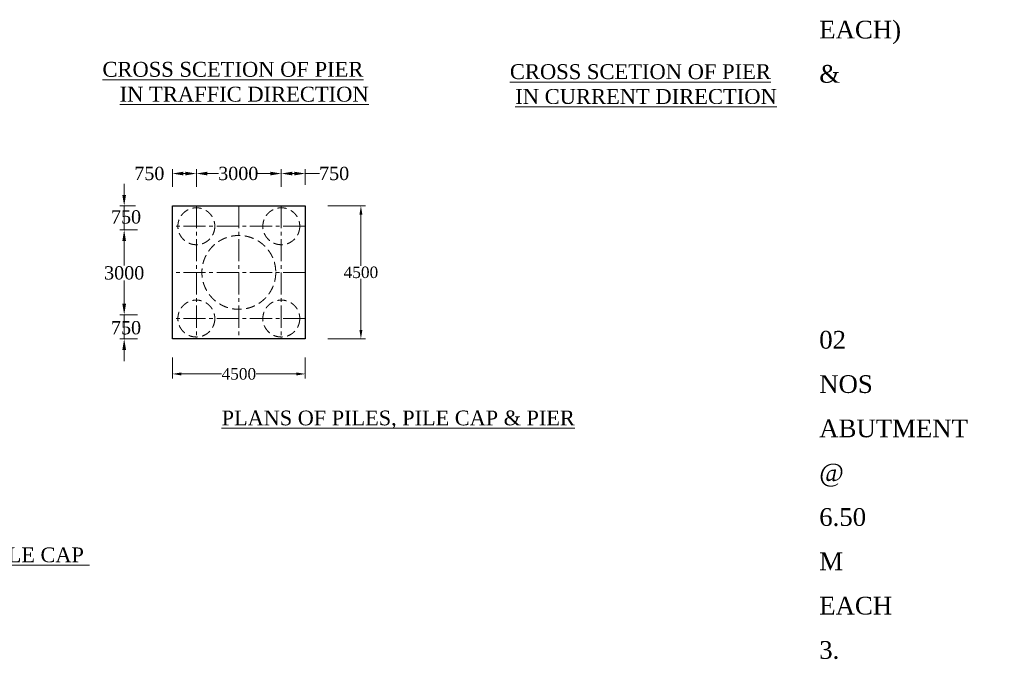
# Model space of a CAD drawing. Header units: millimetres. Extents: x 555781 to 21888299, y -694980 to 71431.
# Tile 5 of 10: x 21655011 to 21721657, y -323986 to -280605. Entities that reach past the tile are written whole.
import ezdxf

# ---------------------------------------------------------------- set-up
doc = ezdxf.new("R2010")
doc.units = ezdxf.units.MM
doc.header["$LTSCALE"] = 1000
doc.header["$MEASUREMENT"] = 0
doc.linetypes.add('CENTER2', pattern=[1.125, 0.75, -0.125, 0.125, -0.125])
doc.linetypes.add('DASHED2', pattern=[0.375, 0.25, -0.125])
doc.layers.get('0').update_dxf_attribs({"color": 250})
for name, color, linetype in [('dimension', 71, 'Continuous'), ('plan', 12, 'Continuous'), ('text', 7, 'Continuous')]:
    doc.layers.add(name, color=color, linetype=linetype)
doc.styles.get("Standard").update_dxf_attribs({"font": 'times.ttf'})
doc.dimstyles.new('Abut-standard', dxfattribs={"dimtxt": 300, "dimasz": 200, "dimexe": 300, "dimexo": 50, "dimgap": 50, "dimtad": 0, "dimtih": 1, "dimtoh": 1, "dimdec": 0, "dimzin": 0, "dimdsep": 46, "dimtxsty": 'Standard', "dimblk": 'OBLIQUE', "dimcen": 0.09, "dimdle": 300, "dimclrd": 256, "dimclre": 256, "dimclrt": 256, "dimadec": 0, "dimazin": 0, "dimtp": 0.9995, "dimtm": 0.9995, "dimtfac": 1, "dimtdec": 0, "dimtix": 1, "dimtofl": 0, "dimtmove": 1, "dimatfit": 3, "dimfxl": 1, "dimtolj": 1, "dimtzin": 0, "dimlwd": 0, "dimlwe": 0, "dimarcsym": 0})

# ---------------------------------------------------------------- blocks, each defined once
blk = doc.blocks.new('*D263')
at = {"layer": 'Defpoints', "color": 0, "linetype": 'Continuous', "transparency": 16777216}
for p in [(21665344, -303422), (21674344, -303422), (21674344, -304595)]:
    blk.add_point(p, dxfattribs=at)
at = {"layer": 'dimension', "linetype": 'Continuous', "lineweight": 9, "transparency": 16777216}
for p, q in [((21665344, -303472), (21665344, -304895)), ((21674344, -303472), (21674344, -304895)), ((21665944, -304595), (21668679, -304595)), ((21673744, -304595), (21671009, -304595))]:
    blk.add_line(p, q, dxfattribs=at)
at = {"layer": 'dimension', "linetype": 'Continuous', "transparency": 16777216}
for points in [[(21665944, -304495), (21665944, -304695), (21665344, -304595)], [(21673744, -304495), (21673744, -304695), (21674344, -304595)]]:
    blk.add_solid(points, dxfattribs=at)
at = {"layer": 'dimension', "linetype": 'Continuous', "lineweight": 9, "transparency": 16777216, "insert": (21669844, -304595), "char_height": 775, "attachment_point": 5}
blk.add_mtext('\\A1;4500', dxfattribs=at)
blk = doc.blocks.new('*D264')
at = {"layer": 'Defpoints', "color": 0, "linetype": 'Continuous', "transparency": 16777216}
for p in [(21675812, -293218), (21675812, -302218), (21678107, -302218)]:
    blk.add_point(p, dxfattribs=at)
at = {"layer": 'dimension', "linetype": 'Continuous', "lineweight": 9, "transparency": 16777216}
for p, q in [((21675862, -293218), (21678407, -293218)), ((21678107, -293818), (21678107, -297274)), ((21678107, -301618), (21678107, -298162)), ((21675862, -302218), (21678407, -302218))]:
    blk.add_line(p, q, dxfattribs=at)
at = {"layer": 'dimension', "linetype": 'Continuous', "transparency": 16777216}
for points in [[(21678007, -293818), (21678207, -293818), (21678107, -293218)], [(21678007, -301618), (21678207, -301618), (21678107, -302218)]]:
    blk.add_solid(points, dxfattribs=at)
at = {"layer": 'dimension', "linetype": 'Continuous', "lineweight": 9, "transparency": 16777216, "insert": (21678107, -297718), "char_height": 775, "attachment_point": 5}
blk.add_mtext('\\A1;4500', dxfattribs=at)
blk = doc.blocks.new('*D265')
at = {"layer": 'Defpoints', "color": 0, "linetype": 'Continuous', "transparency": 16777216}
for p in [(21666969, -291024), (21672719, -291832), (21666969, -291978)]:
    blk.add_point(p, dxfattribs=at)
at = {"layer": 'dimension', "linetype": 'Continuous', "lineweight": 9, "transparency": 16777216}
for p, q in [((21666969, -291928), (21666969, -290724)), ((21667719, -291024), (21668477, -291024)), ((21671969, -291024), (21671134, -291024)), ((21672719, -291782), (21672719, -290724))]:
    blk.add_line(p, q, dxfattribs=at)
at = {"layer": 'dimension', "linetype": 'Continuous', "transparency": 16777216}
for points in [[(21667719, -290899), (21667719, -291149), (21666969, -291024)], [(21671969, -290899), (21671969, -291149), (21672719, -291024)]]:
    blk.add_solid(points, dxfattribs=at)
at = {"layer": 'dimension', "linetype": 'Continuous', "transparency": 16777216, "insert": (21669806, -291024), "char_height": 900, "attachment_point": 5}
blk.add_mtext('\\A1;3000', dxfattribs=at)
blk = doc.blocks.new('*D266')
at = {"layer": 'Defpoints', "color": 0, "linetype": 'Continuous', "transparency": 16777216}
for p in [(21672719, -291024), (21674344, -291832), (21672719, -291978)]:
    blk.add_point(p, dxfattribs=at)
at = {"layer": 'dimension', "linetype": 'Continuous', "lineweight": 9, "transparency": 16777216}
for p, q in [((21672719, -291928), (21672719, -290724)), ((21673594, -291024), (21673469, -291024)), ((21674344, -291782), (21674344, -290724)), ((21675296, -291024), (21674344, -291024))]:
    blk.add_line(p, q, dxfattribs=at)
at = {"layer": 'dimension', "linetype": 'Continuous', "transparency": 16777216}
for points in [[(21673469, -290899), (21673469, -291149), (21672719, -291024)], [(21673594, -290899), (21673594, -291149), (21674344, -291024)]]:
    blk.add_solid(points, dxfattribs=at)
at = {"layer": 'dimension', "linetype": 'Continuous', "transparency": 16777216, "insert": (21676294, -291024), "char_height": 900, "attachment_point": 5}
blk.add_mtext('\\A1;750', dxfattribs=at)
blk = doc.blocks.new('*D267')
at = {"layer": 'Defpoints', "color": 0, "linetype": 'Continuous', "transparency": 16777216}
for p in [(21665344, -291024), (21666969, -291832), (21665344, -291978)]:
    blk.add_point(p, dxfattribs=at)
at = {"layer": 'dimension', "linetype": 'Continuous', "lineweight": 9, "transparency": 16777216}
for p, q in [((21665344, -291928), (21665344, -290724)), ((21666219, -291024), (21666094, -291024)), ((21666969, -291782), (21666969, -290724))]:
    blk.add_line(p, q, dxfattribs=at)
at = {"layer": 'dimension', "linetype": 'Continuous', "transparency": 16777216}
for points in [[(21666094, -290899), (21666094, -291149), (21665344, -291024)], [(21666219, -290899), (21666219, -291149), (21666969, -291024)]]:
    blk.add_solid(points, dxfattribs=at)
at = {"layer": 'dimension', "linetype": 'Continuous', "transparency": 16777216, "insert": (21663786, -291024), "char_height": 900, "attachment_point": 5}
blk.add_mtext('\\A1;750', dxfattribs=at)
blk = doc.blocks.new('*D268')
at = {"layer": 'Defpoints', "color": 0, "linetype": 'Continuous', "transparency": 16777216}
for p in [(21662892, -294843), (21662084, -300593), (21663038, -300593)]:
    blk.add_point(p, dxfattribs=at)
at = {"layer": 'dimension', "linetype": 'Continuous', "lineweight": 9, "transparency": 16777216}
for p, q in [((21662842, -294843), (21661784, -294843)), ((21662084, -295593), (21662084, -297248)), ((21662084, -299843), (21662084, -298264)), ((21662988, -300593), (21661784, -300593))]:
    blk.add_line(p, q, dxfattribs=at)
at = {"layer": 'dimension', "linetype": 'Continuous', "transparency": 16777216}
for points in [[(21661958, -295593), (21662208, -295593), (21662084, -294843)], [(21661958, -299843), (21662208, -299843), (21662084, -300593)]]:
    blk.add_solid(points, dxfattribs=at)
at = {"layer": 'dimension', "linetype": 'Continuous', "transparency": 16777216, "insert": (21662084, -297756), "char_height": 900, "attachment_point": 5}
blk.add_mtext('\\A1;3000', dxfattribs=at)
blk = doc.blocks.new('*D269')
at = {"layer": 'Defpoints', "color": 0, "linetype": 'Continuous', "transparency": 16777216}
for p in [(21662892, -293218), (21662084, -294843), (21663038, -294843)]:
    blk.add_point(p, dxfattribs=at)
at = {"layer": 'dimension', "linetype": 'Continuous', "lineweight": 9, "transparency": 16777216}
for p, q in [((21662084, -292468), (21662084, -291718)), ((21662842, -293218), (21661784, -293218)), ((21662084, -293218), (21662084, -294843)), ((21662988, -294843), (21661784, -294843)), ((21662084, -295593), (21662084, -296343))]:
    blk.add_line(p, q, dxfattribs=at)
at = {"layer": 'dimension', "linetype": 'Continuous', "transparency": 16777216}
for points in [[(21661958, -292468), (21662208, -292468), (21662084, -293218)], [(21661958, -295593), (21662208, -295593), (21662084, -294843)]]:
    blk.add_solid(points, dxfattribs=at)
at = {"layer": 'dimension', "linetype": 'Continuous', "transparency": 16777216, "insert": (21662208, -293968), "char_height": 900, "attachment_point": 5}
blk.add_mtext('\\A1;750', dxfattribs=at)
blk = doc.blocks.new('*D270')
at = {"layer": 'Defpoints', "color": 0, "linetype": 'Continuous', "transparency": 16777216}
for p in [(21662892, -300593), (21662084, -302218), (21663038, -302218)]:
    blk.add_point(p, dxfattribs=at)
at = {"layer": 'dimension', "linetype": 'Continuous', "lineweight": 9, "transparency": 16777216}
for p, q in [((21662084, -299843), (21662084, -299093)), ((21662842, -300593), (21661784, -300593)), ((21662084, -300593), (21662084, -302218)), ((21662988, -302218), (21661784, -302218)), ((21662084, -302968), (21662084, -303718))]:
    blk.add_line(p, q, dxfattribs=at)
at = {"layer": 'dimension', "linetype": 'Continuous', "transparency": 16777216}
for points in [[(21661958, -299843), (21662208, -299843), (21662084, -300593)], [(21661958, -302968), (21662208, -302968), (21662084, -302218)]]:
    blk.add_solid(points, dxfattribs=at)
at = {"layer": 'dimension', "linetype": 'Continuous', "transparency": 16777216, "insert": (21662208, -301468), "char_height": 900, "attachment_point": 5}
blk.add_mtext('\\A1;750', dxfattribs=at)

msp = doc.modelspace()

# ---------------------------------------------------------------- linework, layer by layer
at = {"layer": 'plan', "color": 0, "linetype": 'Continuous'}
for p, q in [((21665343.8, -302217.9), (21665343.8, -293217.9)), ((21665343.8, -293217.9), (21674343.8, -293217.9)), ((21665343.8, -302217.9), (21665343.8, -293217.9)), ((21674343.8, -293217.9), (21674343.8, -302217.9)), ((21674343.8, -302217.9), (21665343.8, -302217.9))]:
    msp.add_line(p, q, dxfattribs=at)
at = {"layer": 'text', "color": 8, "linetype": 'CENTER2', "lineweight": 9, "ltscale": 2}
for p, q in [((21666968.8, -293217.9), (21666968.8, -302217.9)), ((21669843.8, -293217.9), (21669843.8, -302217.9)), ((21672718.8, -293217.9), (21672718.8, -302217.9)), ((21674343.8, -294592.9), (21665343.8, -294592.9)), ((21674343.8, -297717.9), (21665343.8, -297717.9)), ((21674343.8, -300842.9), (21665343.8, -300842.9))]:
    msp.add_line(p, q, dxfattribs=at)
at = {"layer": 'text', "color": 242, "linetype": 'DASHED2', "lineweight": 13, "ltscale": 2.5}
for centre, radius in [((21666968.8, -294592.9), 1250), ((21672718.8, -294592.9), 1250), ((21669843.8, -297717.9), 2500), ((21666968.8, -300842.9), 1250), ((21672718.8, -300842.9), 1250)]:
    msp.add_circle(centre, radius, dxfattribs=at)

# ---------------------------------------------------------------- texts
at = {"color": 0, "insert": (21709130.3, -211662.4), "char_height": 1200, "width": 39.735, "attachment_point": 1}
msp.add_mtext("\\pxsm1.5;NOTES :\\P1. TYPE OF BRIDGE ^I^I^IHIGH LEVEL  \\P2. LENGTH OF BRIDGE^I^I^I144.00 M.  (06 SAPN OF 24.00 M. EACH) &\\P^I ^I^I^I^I^I^I02 NOS ABUTMENT @ 6.50 M EACH\\P3. OVERALL WIDTH  ^I^I^I8.50 M.\\P4. CARRIAGE WAY^I^I^I7.50 MTS\\P5. FORMATION LEVEL^I^I^IR.L. 98.475 M.\\P6. SOFFIT LEVEL^I^I^I^IR.L. 96.400 M.^I^I^I^I\\P7. H.F.L.^I^I^I^I^IR.L. 94.800 M\\P8. L.W.L./L.B.L.                                     ^IR.L. 89.320 M /R.L. 88.130 M\\P9. DESIGN DISCHARGE                   ^I1072.606 CUMECS\\P10. DESIGN VELOCITY                       ^I3.490 M/SEC  \\P11. CATCHMENT AREA^I^I^I142.547 Sq/KM. \\P12. TYPE OF FOUNDATION^I^IEND BEARING PILE FOUNDATION\\P13. FOUNDATION LEVEL^I^I\\P^I^I^I ^I^IA. ABUTMENT^I^IA1 R.L. 67.215 M & A2 R.L. 67.200 M\\P^I^I ^I^IB. PIER^I^I^IP1 R.L. 67.265 M, P2 R.L. 67.870 M, P3 R.L. 66.950 M\\P ^I^I^I^I^I^IP4 R.L. 67.000 M & P5 R.L. 67.370 M\\P14. TYPE OF SUBSTRUCTURE^I^IR.C.C. SOLID CIRCULAR PIER\\P15. TYPE OF SUPER STRUCTURE^IR.C.C. T-BEAM SLAB\\P16. TYPE OF ABUTMENT^I^IR.C.C. BOX TYPE\\P17. DESIGN LOAD^I^I^I^ICLASS 70-R LOADING FOR ONE LANE  OR \\P     ^I^I^I^I^I^ICALSS-A LOADING FOR TWO LANE WHICHEVER\\P^I ^I^I^I^I^I^IPRODUCES SEVER EFFECT.\\P18. EXPANSION JOINT^I^I^ISTRIP SEAL TYPE EXPANSION JOINT.\\P19. TYPE OF BEARING^I^I^IELASTOMERIC NEOPRENE BEARING.\\P20. RAILING^I^I^I^IR.C.C. CRASH BARRIER\\P21. NAME PLATE^I^I^I^IAS PER DEPARTMENTAL DRAWING\\P22. APPROACH SLAB^I^I^ISTRUCTURAL APPROACH SLAB\\P23. S.B.C.^I^I^I^I^I30 T/M²\\P24.  SCOUR LEVEL\\P   ^I i) FOR PIER^I^I^IR.L. 82.800 M OR UPTO ROCK LEVEL\\P ^I^I^I^I^I^IWHICHEVER IS HIGHER. \\P^I^I^I^I ^Iii) FOR ABUTMENT^I^IR.L. 87.180 OR UPTO ROCK LEVEL\\P ^I^I^I^I^I^IWHICHEVER IS HIGHER. \\P25. KERB, WEARING COAT, DRAINAGE SPOUT AS PER STANDARD DRAWINGS & MORT'H.", dxfattribs=at)
at = {"layer": 'text', "color": 0, "lineweight": 9}
msp.add_text('%%UPLAN OF ABUTMENT PILE & PILE CAP ', height=999.6, dxfattribs=at).set_placement((21632347.8, -317343.6))
at = {"layer": 'text', "lineweight": 9, "attachment_point": 1}
for s, insert, char_height, width in [('\\pxqc;{\\LCROSS SCETION OF PIER\\P}    {\\LIN TRAFFIC DIRECTION }', (21660465.9, -283461.7), 1009.375, 17956.883), ('\\pxqc;{\\LCROSS SCETION OF PIER\\P}  {\\LIN CURRENT DIRECTION }', (21688006.6, -283618), 1009.375, 18038.39), ('{\\LPLANS OF PILES, PILE CAP & PIER}', (21668681.4, -307075.1), 997.5, 23874.385)]:
    msp.add_mtext(s, dxfattribs=dict(at, insert=insert, char_height=char_height, width=width))

# ---------------------------------------------------------------- dimensions: what is measured, and where the dimension line sits
at = {"layer": 'dimension', "color": 0, "linetype": 'Continuous'}
for base, p1, p2, text, picture, middle in [((21665343.8, -291024), (21666968.8, -291832), (21665343.8, -291978), '750', '*D267', (21663785.5, -291024)), ((21666968.8, -291024), (21672718.8, -291832), (21666968.8, -291978), '3000', '*D265', (21669805.5, -291024)), ((21672718.8, -291024), (21674343.8, -291832), (21672718.8, -291978), '750', '*D266', (21676293.9, -291024))]:
    dim = msp.add_linear_dim(base=base, p1=p1, p2=p2, text=text, dimstyle='Abut-standard', override={"dimtxt": 900, "dimasz": 750, "dimsah": 1, "dimlwd": 9, "dimlwe": 9}, dxfattribs=at)
    dim.commit()
    dim.dimension.update_dxf_attribs({"geometry": picture, "text_midpoint": middle, "dimtype": 160})
for base, p1, p2, text, picture, middle in [((21662083.5, -294842.9), (21662891.5, -293217.9), (21663037.5, -294842.9), '750', '*D269', (21662208.5, -293967.9)), ((21662083.5, -300592.9), (21662891.5, -294842.9), (21663037.5, -300592.9), '3000', '*D268', (21662083.5, -297756.1)), ((21662083.5, -302217.9), (21662891.5, -300592.9), (21663037.5, -302217.9), '750', '*D270', (21662208.5, -301467.9))]:
    dim = msp.add_linear_dim(base=base, p1=p1, p2=p2, angle=90, text=text, dimstyle='Abut-standard', override={"dimtxt": 900, "dimasz": 750, "dimsah": 1, "dimlwd": 9, "dimlwe": 9}, dxfattribs=at)
    dim.commit()
    dim.dimension.update_dxf_attribs({"geometry": picture, "text_midpoint": middle, "dimtype": 160})
at = {"layer": 'dimension', "color": 3, "linetype": 'Continuous', "lineweight": 9}
dim = msp.add_linear_dim(base=(21678107.4, -302217.9), p1=(21675811.7, -293217.9), p2=(21675811.7, -302217.9), angle=90, text='4500', dimstyle='Abut-standard', override={"dimtxt": 775, "dimasz": 600, "dimsah": 1, "dimlwd": 9, "dimlwe": 9}, dxfattribs=at)
dim.commit()
dim.dimension.update_dxf_attribs({"geometry": '*D264', "text_midpoint": (21678107.4, -297717.9)})
dim = msp.add_linear_dim(base=(21674343.8, -304594.9), p1=(21665343.8, -303421.8), p2=(21674343.8, -303421.8), text='4500', dimstyle='Abut-standard', override={"dimtxt": 775, "dimasz": 600, "dimsah": 1, "dimlwd": 9, "dimlwe": 9}, dxfattribs=at)
dim.commit()
dim.dimension.update_dxf_attribs({"geometry": '*D263', "text_midpoint": (21669843.8, -304594.9)})

doc.saveas('drawing.dxf')
